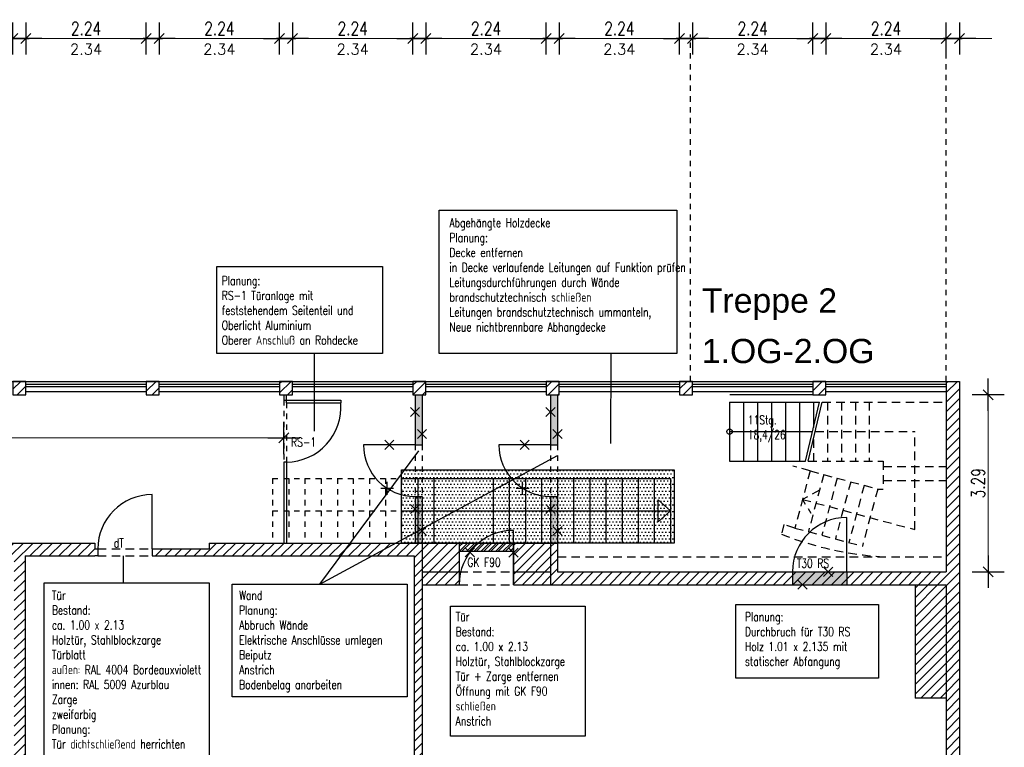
# Model space of a CAD drawing. Extents: x 30 to 188, y -145 to 605.
# Tile 22 of 23: x 170 to 188, y 68 to 82. Entities that reach past the tile are written whole.
import ezdxf

# ---------------------------------------------------------------- set-up
doc = ezdxf.new("R2010")
doc.units = 0
doc.header["$LTSCALE"] = 0.0125
doc.header["$PDMODE"] = 35
doc.header["$PDSIZE"] = 0.1
doc.linetypes.add('VERDECKT', pattern=[9.525, 6.35, -3.175])
for name, color, linetype in [('_dt', 10, 'Continuous'), ('A_Bemassung', 1, 'Continuous'), ('Abbruch', 50, 'Continuous'), ('Ansicht', 1, 'Continuous'), ('Bemaszung', 7, 'Continuous'), ('Fenster', 7, 'Continuous'), ('Grundriß', 2, 'Continuous'), ('Masznahmen', 7, 'Continuous'), ('Neubau', 10, 'Continuous'), ('Schraffur', 8, 'Continuous'), ('Text', 7, 'Continuous'), ('Treppe', 6, 'Continuous'), ('Türen', 1, 'Continuous'), ('Unterzüge', 9, 'VERDECKT')]:
    doc.layers.add(name, color=color, linetype=linetype)
doc.styles.add('ROMAN', font='ARIAL.TTF')
doc.styles.add('Romans', font='Romans.shx')
doc.styles.add('romans-07', font='Romans.shx', dxfattribs={"width": 0.75})
doc.dimstyles.new('AEC Bemassung 1-100', dxfattribs={"dimtxt": 0.25, "dimasz": 0.3, "dimexe": 0.125, "dimexo": 0, "dimgap": 0.06, "dimtad": 1, "dimdec": 3, "dimrnd": 0.005, "dimzin": 12, "dimdsep": 46, "dimtxsty": 'romans-07', "dimblk": 'BPTICK', "dimcen": 0.125, "dimdle": 0.0625, "dimse1": 1, "dimse2": 1, "dimclrd": 1, "dimclre": 6, "dimclrt": 7, "dimazin": 0, "dimtfac": 1, "dimtdec": 3, "dimtix": 1, "dimtmove": 2, "dimatfit": 2, "dimldrblk": 'BPTICK', "dimfxl": 0, "dimtolj": 1, "dimtzin": 0, "dimlwd": 18, "dimlwe": 18, "dimarcsym": 0})

# ---------------------------------------------------------------- blocks, each defined once
blk = doc.blocks.new('BPTICK')
at = {"color": 0, "linetype": 'ByBlock'}
for p, q in [((0, -1), (0, 1)), ((-1, 0), (1, 0))]:
    blk.add_line(p, q, dxfattribs=at)
at = {"color": 2, "linetype": 'ByBlock'}
blk.add_line((-0.312, -0.312), (0.312, 0.312), dxfattribs=at)
blk = doc.blocks.new('*D44')
at = {"layer": 'Bemaszung', "color": 1, "lineweight": 18}
blk.add_line((167.682, 81.492), (169.322, 81.492), dxfattribs=at)
at = {"layer": 'Defpoints', "color": 0}
for p in [(169.622, 81.492), (167.382, 80.992), (169.622, 80.992)]:
    blk.add_point(p, dxfattribs=at)
at = {"layer": 'Bemaszung', "color": 1, "lineweight": 18, "xscale": 0.3, "yscale": 0.3, "zscale": 0.3, "rotation": 180}
blk.add_blockref('BPTICK', (167.382, 81.492), dxfattribs=at)
at = {"layer": 'Bemaszung', "color": 1, "lineweight": 18, "xscale": 0.3, "yscale": 0.3, "zscale": 0.3}
blk.add_blockref('BPTICK', (169.622, 81.492), dxfattribs=at)
at = {"layer": 'Bemaszung', "color": 7, "insert": (168.502, 81.677), "char_height": 0.25, "attachment_point": 5, "style": 'romans-07'}
blk.add_mtext('\\A1;2.24', dxfattribs=at)
blk = doc.blocks.new('*D28')
at = {"layer": 'Bemaszung', "color": 1, "lineweight": 18}
blk.add_line((182.562, 81.492), (184.202, 81.492), dxfattribs=at)
at = {"layer": 'Defpoints', "color": 0}
for p in [(184.502, 81.492), (182.262, 80.992), (184.502, 80.992)]:
    blk.add_point(p, dxfattribs=at)
at = {"layer": 'Bemaszung', "color": 1, "lineweight": 18, "xscale": 0.3, "yscale": 0.3, "zscale": 0.3, "rotation": 180}
blk.add_blockref('BPTICK', (182.262, 81.492), dxfattribs=at)
at = {"layer": 'Bemaszung', "color": 1, "lineweight": 18, "xscale": 0.3, "yscale": 0.3, "zscale": 0.3}
blk.add_blockref('BPTICK', (184.502, 81.492), dxfattribs=at)
at = {"layer": 'Bemaszung', "color": 7, "insert": (183.382, 81.677), "char_height": 0.25, "attachment_point": 5, "style": 'romans-07'}
blk.add_mtext('\\A1;2.24', dxfattribs=at)
blk = doc.blocks.new('*D29')
at = {"layer": 'Bemaszung', "color": 1, "lineweight": 18}
for p, q in [((181.722, 81.492), (181.422, 81.492)), ((182.022, 81.492), (182.262, 81.492)), ((182.562, 81.492), (182.862, 81.492))]:
    blk.add_line(p, q, dxfattribs=at)
at = {"layer": 'Defpoints', "color": 0}
for p in [(182.262, 81.492), (182.022, 80.992), (182.262, 80.992)]:
    blk.add_point(p, dxfattribs=at)
at = {"layer": 'Bemaszung', "color": 1, "lineweight": 18, "xscale": 0.3, "yscale": 0.3, "zscale": 0.3}
blk.add_blockref('BPTICK', (182.022, 81.492), dxfattribs=at)
at = {"layer": 'Bemaszung', "color": 1, "lineweight": 18, "xscale": 0.3, "yscale": 0.3, "zscale": 0.3, "rotation": 180}
blk.add_blockref('BPTICK', (182.262, 81.492), dxfattribs=at)
blk = doc.blocks.new('*D30')
at = {"layer": 'Bemaszung', "color": 1, "lineweight": 18}
blk.add_line((180.082, 81.492), (181.722, 81.492), dxfattribs=at)
at = {"layer": 'Defpoints', "color": 0}
for p in [(182.022, 81.492), (179.782, 80.992), (182.022, 80.992)]:
    blk.add_point(p, dxfattribs=at)
at = {"layer": 'Bemaszung', "color": 1, "lineweight": 18, "xscale": 0.3, "yscale": 0.3, "zscale": 0.3, "rotation": 180}
blk.add_blockref('BPTICK', (179.782, 81.492), dxfattribs=at)
at = {"layer": 'Bemaszung', "color": 1, "lineweight": 18, "xscale": 0.3, "yscale": 0.3, "zscale": 0.3}
blk.add_blockref('BPTICK', (182.022, 81.492), dxfattribs=at)
at = {"layer": 'Bemaszung', "color": 7, "insert": (180.902, 81.677), "char_height": 0.25, "attachment_point": 5, "style": 'romans-07'}
blk.add_mtext('\\A1;2.24', dxfattribs=at)
blk = doc.blocks.new('*D31')
at = {"layer": 'Bemaszung', "color": 1, "lineweight": 18}
blk.add_line((175.122, 81.492), (176.762, 81.492), dxfattribs=at)
at = {"layer": 'Defpoints', "color": 0}
for p in [(177.062, 81.492), (174.822, 80.992), (177.062, 80.992)]:
    blk.add_point(p, dxfattribs=at)
at = {"layer": 'Bemaszung', "color": 1, "lineweight": 18, "xscale": 0.3, "yscale": 0.3, "zscale": 0.3, "rotation": 180}
blk.add_blockref('BPTICK', (174.822, 81.492), dxfattribs=at)
at = {"layer": 'Bemaszung', "color": 1, "lineweight": 18, "xscale": 0.3, "yscale": 0.3, "zscale": 0.3}
blk.add_blockref('BPTICK', (177.062, 81.492), dxfattribs=at)
at = {"layer": 'Bemaszung', "color": 7, "insert": (175.942, 81.677), "char_height": 0.25, "attachment_point": 5, "style": 'romans-07'}
blk.add_mtext('\\A1;2.24', dxfattribs=at)
blk = doc.blocks.new('*D32')
at = {"layer": 'Bemaszung', "color": 1, "lineweight": 18}
blk.add_line((172.642, 81.492), (174.282, 81.492), dxfattribs=at)
at = {"layer": 'Defpoints', "color": 0}
for p in [(174.582, 81.492), (172.342, 80.992), (174.582, 80.992)]:
    blk.add_point(p, dxfattribs=at)
at = {"layer": 'Bemaszung', "color": 1, "lineweight": 18, "xscale": 0.3, "yscale": 0.3, "zscale": 0.3, "rotation": 180}
blk.add_blockref('BPTICK', (172.342, 81.492), dxfattribs=at)
at = {"layer": 'Bemaszung', "color": 1, "lineweight": 18, "xscale": 0.3, "yscale": 0.3, "zscale": 0.3}
blk.add_blockref('BPTICK', (174.582, 81.492), dxfattribs=at)
at = {"layer": 'Bemaszung', "color": 7, "insert": (173.462, 81.677), "char_height": 0.25, "attachment_point": 5, "style": 'romans-07'}
blk.add_mtext('\\A1;2.24', dxfattribs=at)
blk = doc.blocks.new('*D33')
at = {"layer": 'Bemaszung', "color": 1, "lineweight": 18}
for p, q in [((171.802, 81.492), (171.502, 81.492)), ((172.102, 81.492), (172.342, 81.492)), ((172.642, 81.492), (172.942, 81.492))]:
    blk.add_line(p, q, dxfattribs=at)
at = {"layer": 'Defpoints', "color": 0}
for p in [(172.342, 81.492), (172.102, 80.992), (172.342, 80.992)]:
    blk.add_point(p, dxfattribs=at)
at = {"layer": 'Bemaszung', "color": 1, "lineweight": 18, "xscale": 0.3, "yscale": 0.3, "zscale": 0.3}
blk.add_blockref('BPTICK', (172.102, 81.492), dxfattribs=at)
at = {"layer": 'Bemaszung', "color": 1, "lineweight": 18, "xscale": 0.3, "yscale": 0.3, "zscale": 0.3, "rotation": 180}
blk.add_blockref('BPTICK', (172.342, 81.492), dxfattribs=at)
blk = doc.blocks.new('*D34')
at = {"layer": 'Bemaszung', "color": 1, "lineweight": 18}
blk.add_line((170.162, 81.492), (171.802, 81.492), dxfattribs=at)
at = {"layer": 'Defpoints', "color": 0}
for p in [(172.102, 81.492), (169.862, 80.992), (172.102, 80.992)]:
    blk.add_point(p, dxfattribs=at)
at = {"layer": 'Bemaszung', "color": 1, "lineweight": 18, "xscale": 0.3, "yscale": 0.3, "zscale": 0.3, "rotation": 180}
blk.add_blockref('BPTICK', (169.862, 81.492), dxfattribs=at)
at = {"layer": 'Bemaszung', "color": 1, "lineweight": 18, "xscale": 0.3, "yscale": 0.3, "zscale": 0.3}
blk.add_blockref('BPTICK', (172.102, 81.492), dxfattribs=at)
at = {"layer": 'Bemaszung', "color": 7, "insert": (170.982, 81.677), "char_height": 0.25, "attachment_point": 5, "style": 'romans-07'}
blk.add_mtext('\\A1;2.24', dxfattribs=at)
blk = doc.blocks.new('*D35')
at = {"layer": 'Bemaszung', "color": 1, "lineweight": 18}
for p, q in [((169.322, 81.492), (169.022, 81.492)), ((169.622, 81.492), (169.862, 81.492)), ((170.162, 81.492), (170.462, 81.492))]:
    blk.add_line(p, q, dxfattribs=at)
at = {"layer": 'Defpoints', "color": 0}
for p in [(169.862, 81.492), (169.622, 80.992), (169.862, 80.992)]:
    blk.add_point(p, dxfattribs=at)
at = {"layer": 'Bemaszung', "color": 1, "lineweight": 18, "xscale": 0.3, "yscale": 0.3, "zscale": 0.3}
blk.add_blockref('BPTICK', (169.622, 81.492), dxfattribs=at)
at = {"layer": 'Bemaszung', "color": 1, "lineweight": 18, "xscale": 0.3, "yscale": 0.3, "zscale": 0.3, "rotation": 180}
blk.add_blockref('BPTICK', (169.862, 81.492), dxfattribs=at)
blk = doc.blocks.new('*D36')
at = {"layer": 'Bemaszung', "color": 1, "lineweight": 18}
for p, q in [((174.282, 81.492), (173.982, 81.492)), ((174.582, 81.492), (174.822, 81.492)), ((175.122, 81.492), (175.422, 81.492))]:
    blk.add_line(p, q, dxfattribs=at)
at = {"layer": 'Defpoints', "color": 0}
for p in [(174.822, 81.492), (174.582, 80.992), (174.822, 80.992)]:
    blk.add_point(p, dxfattribs=at)
at = {"layer": 'Bemaszung', "color": 1, "lineweight": 18, "xscale": 0.3, "yscale": 0.3, "zscale": 0.3}
blk.add_blockref('BPTICK', (174.582, 81.492), dxfattribs=at)
at = {"layer": 'Bemaszung', "color": 1, "lineweight": 18, "xscale": 0.3, "yscale": 0.3, "zscale": 0.3, "rotation": 180}
blk.add_blockref('BPTICK', (174.822, 81.492), dxfattribs=at)
blk = doc.blocks.new('*D37')
at = {"layer": 'Bemaszung', "color": 1, "lineweight": 18}
blk.add_line((187.763, 74.568), (187.763, 71.878), dxfattribs=at)
at = {"layer": 'Defpoints', "color": 0}
for p in [(187.263, 74.868), (187.263, 71.578), (187.763, 71.578)]:
    blk.add_point(p, dxfattribs=at)
at = {"layer": 'Bemaszung', "color": 1, "lineweight": 18, "xscale": 0.3, "yscale": 0.3, "zscale": 0.3}
for p, rotation in [((187.763, 74.868), 90), ((187.763, 71.578), 270)]:
    blk.add_blockref('BPTICK', p, dxfattribs=dict(at, rotation=rotation))
at = {"layer": 'Bemaszung', "color": 7, "insert": (187.578, 73.223), "char_height": 0.25, "attachment_point": 5, "rotation": 90, "style": 'romans-07'}
blk.add_mtext('\\A1;3.29', dxfattribs=at)
blk = doc.blocks.new('*D38')
at = {"layer": 'Bemaszung', "color": 1, "lineweight": 18}
blk.add_line((177.602, 81.492), (179.242, 81.492), dxfattribs=at)
at = {"layer": 'Defpoints', "color": 0}
for p in [(179.542, 81.492), (177.302, 80.992), (179.542, 80.992)]:
    blk.add_point(p, dxfattribs=at)
at = {"layer": 'Bemaszung', "color": 1, "lineweight": 18, "xscale": 0.3, "yscale": 0.3, "zscale": 0.3, "rotation": 180}
blk.add_blockref('BPTICK', (177.302, 81.492), dxfattribs=at)
at = {"layer": 'Bemaszung', "color": 1, "lineweight": 18, "xscale": 0.3, "yscale": 0.3, "zscale": 0.3}
blk.add_blockref('BPTICK', (179.542, 81.492), dxfattribs=at)
at = {"layer": 'Bemaszung', "color": 7, "insert": (178.422, 81.677), "char_height": 0.25, "attachment_point": 5, "style": 'romans-07'}
blk.add_mtext('\\A1;2.24', dxfattribs=at)
blk = doc.blocks.new('*D39')
at = {"layer": 'Bemaszung', "color": 1, "lineweight": 18}
for p, q in [((176.762, 81.492), (176.462, 81.492)), ((177.062, 81.492), (177.302, 81.492)), ((177.602, 81.492), (177.902, 81.492))]:
    blk.add_line(p, q, dxfattribs=at)
at = {"layer": 'Defpoints', "color": 0}
for p in [(177.302, 81.492), (177.062, 80.992), (177.302, 80.992)]:
    blk.add_point(p, dxfattribs=at)
at = {"layer": 'Bemaszung', "color": 1, "lineweight": 18, "xscale": 0.3, "yscale": 0.3, "zscale": 0.3}
blk.add_blockref('BPTICK', (177.062, 81.492), dxfattribs=at)
at = {"layer": 'Bemaszung', "color": 1, "lineweight": 18, "xscale": 0.3, "yscale": 0.3, "zscale": 0.3, "rotation": 180}
blk.add_blockref('BPTICK', (177.302, 81.492), dxfattribs=at)
blk = doc.blocks.new('*D40')
at = {"layer": 'Bemaszung', "color": 1, "lineweight": 18}
for p, q in [((179.242, 81.492), (178.942, 81.492)), ((179.542, 81.492), (179.782, 81.492)), ((180.082, 81.492), (180.382, 81.492))]:
    blk.add_line(p, q, dxfattribs=at)
at = {"layer": 'Defpoints', "color": 0}
for p in [(179.782, 81.492), (179.542, 80.992), (179.782, 80.992)]:
    blk.add_point(p, dxfattribs=at)
at = {"layer": 'Bemaszung', "color": 1, "lineweight": 18, "xscale": 0.3, "yscale": 0.3, "zscale": 0.3}
blk.add_blockref('BPTICK', (179.542, 81.492), dxfattribs=at)
at = {"layer": 'Bemaszung', "color": 1, "lineweight": 18, "xscale": 0.3, "yscale": 0.3, "zscale": 0.3, "rotation": 180}
blk.add_blockref('BPTICK', (179.782, 81.492), dxfattribs=at)
blk = doc.blocks.new('*D41')
at = {"layer": 'Bemaszung', "color": 1, "lineweight": 18}
blk.add_line((185.042, 81.492), (186.682, 81.492), dxfattribs=at)
at = {"layer": 'Defpoints', "color": 0}
for p in [(186.982, 81.492), (184.742, 80.992), (186.982, 80.992)]:
    blk.add_point(p, dxfattribs=at)
at = {"layer": 'Bemaszung', "color": 1, "lineweight": 18, "xscale": 0.3, "yscale": 0.3, "zscale": 0.3, "rotation": 180}
blk.add_blockref('BPTICK', (184.742, 81.492), dxfattribs=at)
at = {"layer": 'Bemaszung', "color": 1, "lineweight": 18, "xscale": 0.3, "yscale": 0.3, "zscale": 0.3}
blk.add_blockref('BPTICK', (186.982, 81.492), dxfattribs=at)
at = {"layer": 'Bemaszung', "color": 7, "insert": (185.862, 81.677), "char_height": 0.25, "attachment_point": 5, "style": 'romans-07'}
blk.add_mtext('\\A1;2.24', dxfattribs=at)
blk = doc.blocks.new('*D42')
at = {"layer": 'Bemaszung', "color": 1, "lineweight": 18}
for p, q in [((184.202, 81.492), (183.902, 81.492)), ((184.502, 81.492), (184.742, 81.492)), ((185.042, 81.492), (185.342, 81.492))]:
    blk.add_line(p, q, dxfattribs=at)
at = {"layer": 'Defpoints', "color": 0}
for p in [(184.742, 81.492), (184.502, 80.992), (184.742, 80.992)]:
    blk.add_point(p, dxfattribs=at)
at = {"layer": 'Bemaszung', "color": 1, "lineweight": 18, "xscale": 0.3, "yscale": 0.3, "zscale": 0.3}
blk.add_blockref('BPTICK', (184.502, 81.492), dxfattribs=at)
at = {"layer": 'Bemaszung', "color": 1, "lineweight": 18, "xscale": 0.3, "yscale": 0.3, "zscale": 0.3, "rotation": 180}
blk.add_blockref('BPTICK', (184.742, 81.492), dxfattribs=at)
blk = doc.blocks.new('*D43')
at = {"layer": 'A_Bemassung', "color": 1, "lineweight": 18}
for p, q in [((186.682, 81.492), (186.382, 81.492)), ((186.982, 81.492), (187.232, 81.492)), ((187.532, 81.492), (187.832, 81.492))]:
    blk.add_line(p, q, dxfattribs=at)
at = {"layer": 'Defpoints', "color": 0}
for p in [(187.232, 81.492), (186.982, 80.992), (187.232, 80.992)]:
    blk.add_point(p, dxfattribs=at)
at = {"layer": 'A_Bemassung', "color": 1, "lineweight": 18, "xscale": 0.3, "yscale": 0.3, "zscale": 0.3}
blk.add_blockref('BPTICK', (186.982, 81.492), dxfattribs=at)
at = {"layer": 'A_Bemassung', "color": 1, "lineweight": 18, "xscale": 0.3, "yscale": 0.3, "zscale": 0.3, "rotation": 180}
blk.add_blockref('BPTICK', (187.232, 81.492), dxfattribs=at)
blk = doc.blocks.new('Akreuz')
at = {"layer": 'Abbruch', "color": 7}
for p, q in [((-0.12, 0), (0.12, 0)), ((0, 0.12), (0, -0.12))]:
    blk.add_line(p, q, dxfattribs=at)
blk = doc.blocks.new('*D110')
at = {"layer": 'A_Bemassung', "color": 1, "lineweight": 18}
blk.add_line((152.692, 74.066), (174.361, 74.066), dxfattribs=at)
at = {"layer": 'Defpoints', "color": 0}
for p in [(152.392, 74.066), (174.661, 74.066), (174.661, 74.066)]:
    blk.add_point(p, dxfattribs=at)
at = {"layer": 'A_Bemassung', "color": 1, "lineweight": 18, "xscale": 0.3, "yscale": 0.3, "zscale": 0.3, "rotation": 180}
blk.add_blockref('BPTICK', (152.392, 74.066), dxfattribs=at)
at = {"layer": 'A_Bemassung', "color": 1, "lineweight": 18, "xscale": 0.3, "yscale": 0.3, "zscale": 0.3}
blk.add_blockref('BPTICK', (174.661, 74.066), dxfattribs=at)
at = {"layer": 'A_Bemassung', "color": 7, "insert": (163.527, 74.251), "char_height": 0.25, "attachment_point": 5, "style": 'romans-07'}
blk.add_mtext('\\A1;22.27', dxfattribs=at)

msp = doc.modelspace()

# ---------------------------------------------------------------- hatches: boundary and pattern name
at = {"layer": 'Abbruch'}
h = msp.add_hatch(color=256, dxfattribs=at)
h.paths.add_polyline_path([(177.2324, 74.8675), (177.1024, 74.8675), (177.1024, 73.9375), (177.2324, 73.9375)])
h.paths.add_polyline_path([(177.1024, 72.1125), (177.2324, 72.1125), (177.2324, 72.9775), (177.1024, 72.9775)])
h.paths.add_polyline_path([(179.6224, 72.1125), (179.7524, 72.1125), (179.7524, 72.9775), (179.6224, 72.9775)])
h.paths.add_polyline_path([(179.6224, 73.9375), (179.7524, 73.9375), (179.7524, 74.8675), (179.6224, 74.8675)])
h = msp.add_hatch(dxfattribs=at)
h.set_pattern_fill('DOTS', color=256, scale=0.04, angle=180, style=0)
h.set_pattern_definition([(180, (0, -3.43872), (-0.03175, -0.0635), [0, -0.0635])])
h.paths.add_polyline_path([(181.921, 72.1125), (181.921, 73.4749), (176.8505, 73.4749), (176.8505, 72.1125)])
msp.add_hatch(color=256, dxfattribs=at).paths.add_polyline_path([(185.1329, 71.5775), (184.1229, 71.5775), (184.1229, 71.3375), (185.1329, 71.3375)])
at = {"layer": 'Neubau'}
h = msp.add_hatch(dxfattribs=at)
h.set_pattern_fill('ANSI32', color=256, scale=0.01, angle=180, style=0)
h.paths.add_polyline_path([(178.9324, 72.1125), (178.2847, 72.1125, 0.0519047), (178.139, 71.9625), (178.9324, 71.9625)])
h.paths.add_polyline_path([(178.2847, 72.1125), (177.9224, 72.1125), (177.9224, 71.9625), (178.139, 71.9625, -0.0519047)])
at = {"layer": 'Schraffur'}
h = msp.add_hatch(dxfattribs=at)
h.set_pattern_fill('ANSI31', color=256, scale=0.04, angle=180, style=0)
h.paths.add_polyline_path([(174.8224, 75.1175), (174.5824, 75.1175), (174.5824, 74.8675), (174.8224, 74.8675)])
h.paths.add_polyline_path([(172.3424, 75.1175), (172.1024, 75.1175), (172.1024, 74.8675), (172.3424, 74.8675)])
h.paths.add_polyline_path([(169.8624, 75.1175), (169.6224, 75.1175), (169.6224, 74.8675), (169.8624, 74.8675)])
h.paths.add_polyline_path([(167.3824, 75.1175), (167.1424, 75.1175), (167.1424, 74.8675), (167.3824, 74.8675)])
h.paths.add_polyline_path([(164.9024, 75.1175), (164.6624, 75.1175), (164.6624, 74.8675), (164.9024, 74.8675)])
h.paths.add_polyline_path([(162.4224, 75.1175), (162.1824, 75.1175), (162.1824, 74.8675), (162.4224, 74.8675)])
h = msp.add_hatch(dxfattribs=at)
h.set_pattern_fill('ANSI31', color=256, scale=0.04, angle=180, style=0)
h.paths.add_polyline_path([(179.7824, 75.1175), (179.5424, 75.1175), (179.5424, 74.8675), (179.7824, 74.8675)])
h.paths.add_polyline_path([(177.3024, 75.1175), (177.0624, 75.1175), (177.0624, 74.8675), (177.3024, 74.8675)])
h.paths.add_polyline_path([(182.2624, 75.1175), (182.0224, 75.1175), (182.0224, 74.8675), (182.2624, 74.8675)])
h.paths.add_polyline_path([(184.7424, 75.1175), (184.5024, 75.1175), (184.5024, 74.8675), (184.7424, 74.8675)])
h = msp.add_hatch(dxfattribs=at)
h.set_pattern_fill('ANSI31', color=256, scale=0.04, angle=180, style=0)
h.paths.add_polyline_path([(187.2324, 75.1175), (186.9824, 75.1175), (186.9824, 71.5775), (179.7524, 71.5775), (179.7524, 72.1125), (179.6224, 72.1125), (179.6224, 71.3375), (186.9824, 71.3375), (186.9824, 65.2725), (187.2324, 65.2725)])
h = msp.add_hatch(dxfattribs=at)
h.set_pattern_fill('ANSI31', color=256, scale=0.04, angle=180, style=0)
h.paths.add_polyline_path([(166.367, 72.1125), (166.367, 71.8725), (169.6474, 71.8725), (169.6474, 65.5225), (169.8474, 65.5225), (169.8474, 71.8725), (171.1474, 71.8725), (171.1999, 71.8725), (171.1999, 72.0025), (171.1474, 72.0025), (171.1474, 72.1125)])
h.paths.add_polyline_path([(166.367, 71.8725), (166.367, 72.1125), (165.8424, 72.1125), (165.8424, 72.0025), (164.7799, 72.0025), (164.7799, 71.8725)])
h = msp.add_hatch(dxfattribs=at)
h.set_pattern_fill('ANSI31', color=256, scale=0.04, angle=180, style=0)
h.paths.add_polyline_path([(177.2324, 72.1125), (173.2724, 72.1125), (173.2724, 72.0025), (172.2099, 72.0025), (172.2099, 71.8725), (177.0824, 71.8725), (177.0824, 65.5225), (177.2324, 65.5225)])
h = msp.add_hatch(dxfattribs=at)
h.set_pattern_fill('ANSI31', color=256, scale=0.04, angle=180, style=0)
h.paths.add_polyline_path([(177.9224, 71.5775), (177.2324, 71.5775), (177.2324, 71.3375), (177.9224, 71.3375)])
h.paths.add_polyline_path([(177.9224, 72.1125), (177.2324, 72.1125), (177.2324, 71.5775), (177.9224, 71.5775)])
h = msp.add_hatch(dxfattribs=at)
h.set_pattern_fill('ANSI31', color=256, scale=0.04, angle=180, style=0)
h.paths.add_polyline_path([(179.6224, 72.1125), (178.9324, 72.1125), (178.9324, 71.5775), (179.6224, 71.5775)])
h.paths.add_polyline_path([(179.6224, 71.5775), (178.9324, 71.5775), (178.9324, 71.3375), (179.6224, 71.3375)])
h = msp.add_hatch(dxfattribs=at)
h.set_pattern_fill('ANSI31', color=256, scale=0.04, angle=180, style=0)
h.paths.add_polyline_path([(186.9824, 71.3375), (186.4024, 71.3375), (186.4024, 69.2275), (186.9824, 69.2275)])

# ---------------------------------------------------------------- linework, layer by layer
at = {"layer": 'Abbruch', "color": 7}
for p, q in [((177.1024, 74.8675), (177.1024, 73.9375)), ((177.2324, 74.8675), (177.2324, 73.9375)), ((179.6224, 74.8675), (179.6224, 73.9375)), ((179.7524, 74.8675), (179.7524, 73.9375)), ((177.1024, 73.9375), (177.2324, 73.9375)), ((179.6224, 73.9375), (179.7524, 73.9375)), ((177.1024, 72.9775), (177.1024, 72.1125)), ((177.1024, 72.9775), (177.2324, 72.9775)), ((177.2324, 72.9775), (177.2324, 72.1125)), ((179.6224, 72.9775), (179.6224, 72.1125)), ((179.6224, 72.9775), (179.7524, 72.9775)), ((179.7524, 72.9775), (179.7524, 72.1125)), ((184.1229, 71.5775), (184.1229, 71.3375)), ((185.1329, 71.5775), (185.1329, 71.3375))]:
    msp.add_line(p, q, dxfattribs=at)
at = {"layer": 'Abbruch'}
for p, q in [((177.1024, 73.9375), (176.1424, 73.9375)), ((179.6224, 73.9375), (178.6624, 73.9375))]:
    msp.add_line(p, q, dxfattribs=at)
at = {"layer": 'Abbruch', "linetype": 'VERDECKT'}
for p, q in [((177.1024, 73.9375), (177.1024, 72.9775)), ((177.2324, 73.9375), (177.2324, 72.9775)), ((179.6224, 73.9375), (179.6224, 72.9775)), ((179.7524, 73.9375), (179.7524, 72.9775))]:
    msp.add_line(p, q, dxfattribs=at)
at = {"layer": 'Abbruch'}
msp.add_lwpolyline([(176.8505, 73.4749), (181.921, 73.4749), (181.921, 72.1125), (176.8505, 72.1125)], close=True, dxfattribs=at)
for centre in [(177.1024, 73.9375), (179.6224, 73.9375)]:
    msp.add_arc(centre, 0.96, 180, 270, dxfattribs=at)
at = {"layer": 'Ansicht'}
for p, q in [((152.5024, 75.1175), (186.9824, 75.1175)), ((169.8624, 74.9275), (172.1024, 74.9275)), ((172.3424, 74.9275), (174.5824, 74.9275)), ((174.8224, 74.9275), (177.0624, 74.9275)), ((177.3024, 74.9275), (179.5424, 74.9275)), ((179.7824, 74.9275), (182.0224, 74.9275)), ((182.2624, 74.9275), (184.5024, 74.9275)), ((184.7424, 74.9275), (186.9824, 74.9275))]:
    msp.add_line(p, q, dxfattribs=at)
at = {"layer": 'Fenster'}
for p, q in [((169.8624, 75.0675), (172.1024, 75.0675)), ((172.1024, 75.0175), (169.8624, 75.0175)), ((172.3424, 75.0675), (174.5824, 75.0675)), ((174.5824, 75.0175), (172.3424, 75.0175)), ((174.8224, 75.0675), (177.0624, 75.0675)), ((177.0624, 75.0175), (174.8224, 75.0175)), ((177.3024, 75.0675), (179.5424, 75.0675)), ((179.5424, 75.0175), (177.3024, 75.0175)), ((179.7824, 75.0675), (182.0224, 75.0675)), ((182.0224, 75.0175), (179.7824, 75.0175)), ((182.2624, 75.0675), (184.5024, 75.0675)), ((184.5024, 75.0175), (182.2624, 75.0175)), ((184.7424, 75.0675), (186.9824, 75.0675)), ((186.9824, 75.0175), (184.7424, 75.0175))]:
    msp.add_line(p, q, dxfattribs=at)
at = {"layer": 'Grundriß'}
for p, q in [((186.9824, 75.1175), (186.9824, 71.5775)), ((186.9824, 75.1175), (187.2324, 75.1175)), ((187.2324, 75.1175), (187.2324, 65.2725)), ((165.8424, 72.1125), (171.1474, 72.1125)), ((171.1474, 72.1125), (171.1474, 72.0025)), ((171.1474, 72.0025), (171.1999, 72.0025)), ((171.1999, 72.0025), (171.1999, 71.8725)), ((172.2099, 72.0025), (172.2099, 71.8725)), ((172.2099, 72.0025), (173.2724, 72.0025)), ((173.2724, 72.1125), (177.2324, 72.1125)), ((173.2724, 72.1125), (173.2724, 72.0025)), ((177.2324, 72.1125), (177.2324, 65.5225)), ((177.2324, 72.1125), (177.9224, 72.1125)), ((177.9224, 72.1125), (177.9224, 71.3375)), ((178.9324, 72.1125), (179.7524, 72.1125)), ((178.9324, 72.1125), (178.9324, 71.3375)), ((179.6224, 72.1125), (179.6224, 71.3375)), ((179.7524, 72.1125), (179.7524, 71.5775)), ((169.8474, 71.8725), (169.8474, 65.5225)), ((169.8474, 71.8725), (171.1474, 71.8725)), ((171.1999, 71.8725), (171.1474, 71.8725)), ((172.2099, 71.8725), (177.0824, 71.8725)), ((177.0824, 71.8725), (177.0824, 65.5225)), ((177.2324, 71.5775), (177.9224, 71.5775)), ((178.9324, 71.5775), (179.6224, 71.5775)), ((179.7524, 71.5775), (186.9824, 71.5775)), ((177.2324, 71.3375), (177.9224, 71.3375)), ((178.9324, 71.3375), (186.9824, 71.3375)), ((186.4024, 71.3375), (186.4024, 69.2275)), ((186.9824, 71.3375), (186.9824, 65.2725)), ((186.9824, 69.2275), (186.4024, 69.2275))]:
    msp.add_line(p, q, dxfattribs=at)
for points in [[(169.6224, 75.1175), (169.6224, 74.8675), (169.8624, 74.8675), (169.8624, 75.1175)], [(172.1024, 75.1175), (172.1024, 74.8675), (172.3424, 74.8675), (172.3424, 75.1175)], [(174.5824, 75.1175), (174.5824, 74.8675), (174.8224, 74.8675), (174.8224, 75.1175)], [(177.0624, 75.1175), (177.0624, 74.8675), (177.3024, 74.8675), (177.3024, 75.1175)], [(179.5424, 75.1175), (179.5424, 74.8675), (179.7824, 74.8675), (179.7824, 75.1175)], [(182.0224, 75.1175), (182.0224, 74.8675), (182.2624, 74.8675), (182.2624, 75.1175)], [(184.5024, 75.1175), (184.5024, 74.8675), (184.7424, 74.8675), (184.7424, 75.1175)]]:
    msp.add_lwpolyline(points, close=True, dxfattribs=at)
at = {"layer": 'Masznahmen'}
for p, q in [((175.2255, 75.6369), (175.2255, 74.1902)), ((180.746, 75.6369), (180.7405, 73.9635)), ((175.3287, 71.3481), (177.1738, 73.8269)), ((175.3287, 71.3481), (179.7524, 73.7406)), ((171.6747, 71.8725), (171.6747, 71.3701))]:
    msp.add_line(p, q, dxfattribs=at)
for points in [[(177.55, 78.2994), (181.969, 78.2994), (181.969, 75.6369), (177.55, 75.6369)], [(173.4171, 77.2547), (176.4969, 77.2547), (176.4969, 75.6369), (173.4171, 75.6369)], [(170.205, 71.3701), (173.2742, 71.3701), (173.2742, 67.8844), (170.205, 67.8844)], [(173.7027, 71.3481), (176.9547, 71.3481), (176.9547, 69.2554), (173.7027, 69.2554)], [(177.7624, 70.939), (180.2671, 70.939), (180.2671, 68.5231), (177.7624, 68.5231)], [(183.0719, 70.9719), (185.7237, 70.9719), (185.7237, 69.5985), (183.0719, 69.5985)]]:
    msp.add_lwpolyline(points, close=True, dxfattribs=at)
at = {"layer": 'Neubau'}
for p, q in [((174.6614, 74.8675), (174.6614, 74.7675)), ((174.6614, 74.7675), (174.7114, 74.7675)), ((174.7114, 74.7675), (174.7114, 74.8675)), ((174.7114, 74.7675), (175.7214, 74.7675)), ((174.7114, 74.7175), (174.7114, 74.7675)), ((175.7214, 74.7675), (175.7214, 74.7175)), ((174.7114, 74.7175), (175.7214, 74.7175)), ((179.6224, 73.9375), (178.6624, 73.9375)), ((174.6614, 73.6175), (174.6614, 72.1125)), ((174.7114, 73.6175), (174.6614, 73.6175)), ((174.7114, 73.6175), (174.7114, 72.1125)), ((176.8524, 73.3125), (181.8524, 73.3125)), ((177.1524, 73.3125), (177.1524, 72.1125)), ((177.4524, 73.3125), (177.4524, 72.1125)), ((178.5524, 73.3125), (178.5524, 72.1125)), ((178.8524, 73.3125), (178.8524, 72.1125)), ((179.1572, 73.3125), (179.1572, 72.1125)), ((179.4524, 73.3125), (179.4524, 72.1125)), ((179.7524, 73.3125), (179.7524, 72.1125)), ((180.0524, 73.3125), (180.0524, 72.1125)), ((180.3524, 73.3125), (180.3524, 72.1125)), ((180.6524, 73.3125), (180.6524, 72.1125)), ((180.9524, 73.3125), (180.9524, 72.1125)), ((181.2524, 73.3125), (181.2524, 72.1125)), ((181.5524, 73.3125), (181.5524, 72.1125)), ((181.8524, 73.3125), (181.8524, 72.1125)), ((181.6272, 72.9163), (181.8524, 72.7125)), ((181.6272, 72.5087), (181.6272, 72.9163)), ((176.8524, 72.7125), (181.8524, 72.7125)), ((181.8524, 72.7125), (181.6272, 72.5087)), ((185.1329, 71.5775), (185.1329, 72.5875)), ((177.9224, 72.1125), (178.9324, 72.1125)), ((181.8524, 72.1125), (179.7524, 72.1125)), ((177.9224, 71.9625), (178.9324, 71.9625))]:
    msp.add_line(p, q, dxfattribs=at)
at = {"layer": 'Neubau', "linetype": 'VERDECKT'}
for p, q in [((174.6614, 74.7675), (174.6614, 73.6175)), ((174.7114, 74.7175), (174.7114, 73.6175)), ((174.4524, 73.3125), (174.4524, 72.1125)), ((174.4524, 73.3125), (176.8524, 73.3125)), ((174.7524, 73.3125), (174.7524, 72.1125)), ((175.0524, 73.3125), (175.0524, 72.1125)), ((175.3524, 73.3125), (175.3524, 72.1125)), ((175.6563, 73.3125), (175.6563, 72.1125)), ((175.9524, 73.3125), (175.9524, 72.1125)), ((176.2524, 73.3125), (176.2524, 72.1125)), ((176.5524, 73.3125), (176.5524, 72.1125)), ((176.8524, 73.3125), (176.8524, 72.1125)), ((174.4524, 72.7125), (176.8524, 72.7125))]:
    msp.add_line(p, q, dxfattribs=at)
at = {"layer": 'Neubau'}
for centre, radius, start, end in [((174.7023, 74.6396), 1.0221, 270.51266, 4.37217), ((179.6224, 73.9375), 0.96, 180, 270), ((185.1329, 71.5775), 1.01, 90, 180)]:
    msp.add_arc(centre, radius, start, end, dxfattribs=at)
at = {"layer": 'Treppe'}
for p, q in [((182.9524, 74.7325), (182.9524, 73.6325)), ((182.9524, 74.7325), (184.6248, 74.7325)), ((184.5024, 74.8675), (182.9545, 74.8675)), ((183.2124, 74.7325), (183.2124, 73.6325)), ((183.4724, 74.7325), (183.4724, 73.6325)), ((183.7324, 74.7325), (183.7324, 73.6325)), ((183.9924, 74.7325), (183.9924, 73.6325)), ((184.2524, 74.7325), (184.2524, 73.6325)), ((184.3648, 73.6325), (184.6248, 74.7325)), ((184.4162, 73.6325), (184.6762, 74.7325)), ((184.5124, 74.7325), (184.5124, 74.257)), ((182.9524, 74.1825), (184.4948, 74.1825)), ((182.9524, 73.6325), (184.3648, 73.6325))]:
    msp.add_line(p, q, dxfattribs=at)
at = {"layer": 'Treppe', "color": 9, "linetype": 'VERDECKT', "ltscale": 2}
for p, q in [((184.6762, 74.7325), (186.9824, 74.7325)), ((184.7724, 74.7325), (184.7724, 73.6325)), ((185.0324, 74.7325), (185.0324, 73.6325)), ((185.2924, 74.7325), (185.2924, 73.6325)), ((185.5524, 74.7325), (185.5524, 73.6325)), ((184.5462, 74.1825), (186.3974, 74.1825)), ((186.3974, 72.3619), (186.3974, 74.1825)), ((184.5124, 74.0396), (184.5124, 73.6325)), ((184.4162, 73.6325), (185.8124, 73.6325)), ((185.8124, 73.6325), (185.8124, 73.1164)), ((184.4527, 73.4535), (184.1274, 73.5408)), ((184.4527, 73.4535), (184.1674, 72.3911)), ((184.4527, 73.4535), (185.7082, 73.1164)), ((185.8124, 73.5325), (186.9824, 73.5325)), ((184.7038, 73.3861), (184.4186, 72.3237)), ((184.9549, 73.3187), (184.6697, 72.2563)), ((185.8124, 73.2725), (186.9824, 73.2725)), ((184.626, 73.0964), (184.3101, 72.9223)), ((185.206, 73.2513), (184.9208, 72.1889)), ((185.4571, 73.1839), (185.1719, 72.1215)), ((185.7082, 73.1164), (185.423, 72.0541)), ((185.7082, 73.1164), (185.8124, 73.1164)), ((184.3101, 72.9223), (186.3974, 72.3619)), ((183.9628, 72.4537), (183.917, 72.2767)), ((184.1674, 72.3911), (183.9628, 72.4537)), ((184.1674, 72.3911), (185.423, 72.0541))]:
    msp.add_line(p, q, dxfattribs=at)
at = {"layer": 'Treppe', "color": 9, "linetype": 'VERDECKT', "ltscale": 0.3}
msp.add_line((184.3101, 72.9223), (184.4963, 72.6135), dxfattribs=at)
at = {"layer": 'Treppe'}
msp.add_circle((182.9524, 74.1825), 0.05, dxfattribs=at)
at = {"layer": 'Treppe', "color": 9, "linetype": 'VERDECKT', "ltscale": 2}
msp.add_arc((186.1775, 77.9945), 6.1485, 248.42919, 266.50224, dxfattribs=at)
at = {"layer": 'Türen'}
msp.add_line((172.2099, 72.0025), (172.2099, 73.0125), dxfattribs=at)
at = {"layer": 'Türen', "color": 7}
msp.add_line((178.9324, 71.3375), (178.9324, 72.3475), dxfattribs=at)
at = {"layer": 'Türen'}
msp.add_arc((172.2099, 72.0025), 1.01, 90, 180, dxfattribs=at)
at = {"layer": 'Türen', "color": 7}
msp.add_arc((178.9324, 71.3375), 1.01, 90, 180, dxfattribs=at)
at = {"layer": 'Unterzüge'}
for p, q in [((182.2274, 75.1175), (182.2274, 81.567)), ((186.9824, 75.1175), (186.9824, 81.567))]:
    msp.add_line(p, q, dxfattribs=at)
at = {"layer": 'Unterzüge', "ltscale": 2}
for p, q in [((171.1999, 72.0025), (172.2099, 72.0025)), ((177.9224, 72.1125), (178.9324, 72.1125)), ((171.1999, 71.8725), (172.2099, 71.8725)), ((179.7524, 71.8575), (186.9824, 71.8575)), ((177.9224, 71.5775), (178.9324, 71.5775)), ((177.9224, 71.3375), (178.9324, 71.3375))]:
    msp.add_line(p, q, dxfattribs=at)

# ---------------------------------------------------------------- block references
at = {"layer": 'Abbruch'}
for p, rotation in [((177.1024, 74.5479), 45), ((179.6224, 74.5479), 45), ((177.2324, 74.1391), 45), ((179.7524, 74.1391), 45), ((176.6224, 73.9375), 45), ((179.1424, 73.9375), 45), ((176.5825, 73.1305), 90), ((179.1025, 73.1305), 90), ((177.1024, 72.7432), 45), ((179.6224, 72.7432), 45), ((177.2324, 72.3344), 45), ((179.7524, 72.3344), 45), ((178.1211, 71.9391), 45), ((178.9324, 71.9329), 45), ((184.7868, 71.5775), 45), ((184.3091, 71.3375), 45)]:
    msp.add_blockref('Akreuz', p, dxfattribs=dict(at, rotation=rotation))

# ---------------------------------------------------------------- texts
at = {"layer": '_dt', "linetype": 'Continuous', "ltscale": 2.4384, "style": 'romans-07', "width": 0.75}
for s, p in [('RS-1', (174.7964, 73.9053)), ('dT', (171.4983, 72.03)), ('GK F90', (178.0758, 71.6709)), ('T30 RS', (184.2022, 71.6527))]:
    msp.add_text(s, height=0.166, dxfattribs=at).set_placement(p)
at = {"layer": 'A_Bemassung', "char_height": 0.2, "attachment_point": 5, "style": 'Romans'}
for insert in [(183.3824, 81.2914), (185.8624, 81.2914)]:
    msp.add_mtext('2.34', dxfattribs=dict(at, insert=insert))
at = {"layer": 'Bemaszung', "char_height": 0.2, "attachment_point": 5, "style": 'Romans'}
for insert in [(170.9824, 81.2914), (173.4624, 81.2914), (175.9424, 81.2914), (178.4224, 81.2914), (180.9024, 81.2914)]:
    msp.add_mtext('2.34', dxfattribs=dict(at, insert=insert))
at = {"layer": 'Masznahmen', "linetype": 'Continuous', "ltscale": 2.4384, "char_height": 0.166, "attachment_point": 1, "style": 'romans-07'}
for s, insert, width in [('Abgehängte Holzdecke\\PPlanung:\\PDecke entfernen\\Pin Decke verlaufende Leitungen auf Funktion prüfen \\PLeitungsdurchführungen durch Wände brandschutztechnisch schließen\\PLeitungen brandschutztechnisch ummanteln, Neue nichtbrennbare Abhangdecke ', (177.7413, 78.1493), 4.2057), ('Planung:\\PRS-1 Türanlage mit feststehendem Seitenteil und Oberlicht Aluminium\\POberer Anschluß an Rohdecke', (173.5071, 77.0733), 2.9321), ('Tür\\PBestand:\\Pca. 1.00 x 2.13\\PHolztür, Stahlblockzarge\\PTürblatt \\Paußen: RAL 4004 Bordeauxviolett\\Pinnen: RAL 5009 Azurblau\\PZarge \\Pzweifarbig\\PPlanung: \\PTür dichtschließend herrichten', (170.3463, 71.2246), 2.9321), ('Wand\\PPlanung:\\PAbbruch Wände \\PElektrische Anschlüsse umlegen\\PBeiputz\\PAnstrich\\PBodenbelag anarbeiten', (173.8297, 71.2231), 4.2057), ('Tür\\PBestand:\\Pca. 1.00 x 2.13\\PHolztür, Stahlblockzarge\\PTür + Zarge entfernen\\PÖffnung mit GK F90\\Pschließen\\PAnstrich', (177.8582, 70.8245), 2.9321), ('Planung:\\PDurchbruch für T30 RS Holz 1.01 x 2.135 mit statischer Abfangung', (183.2393, 70.8245), 2.435676)]:
    msp.add_mtext(s, dxfattribs=dict(at, insert=insert, width=width))
at = {"layer": 'Text', "color": 7, "linetype": 'Continuous', "ltscale": 4, "style": 'ROMAN'}
for s, p in [('Treppe 2', (182.4359, 76.3956)), ('1.OG-2.OG', (182.4359, 75.457))]:
    msp.add_text(s, height=0.45, dxfattribs=at).set_placement(p)
at = {"layer": 'Text', "color": 7, "linetype": 'Continuous', "ltscale": 2.4384, "insert": (183.2916, 74.4848), "char_height": 0.166, "width": 1.0278, "attachment_point": 1, "style": 'romans-07'}
msp.add_mtext('11Stg. 18,4/26', dxfattribs=at)

# ---------------------------------------------------------------- dimensions: what is measured, and where the dimension line sits
at = {"layer": 'A_Bemassung'}
dim = msp.add_linear_dim(base=(187.2324, 81.4923), p1=(186.9824, 80.9923), p2=(187.2324, 80.9923), text=' ', dimstyle='AEC Bemassung 1-100', override={"dimdec": 2}, dxfattribs=at)
dim.commit()
dim.dimension.update_dxf_attribs({"geometry": '*D43', "text_midpoint": (187.1074, 81.4923)})
dim = msp.add_linear_dim(base=(174.6614, 74.066), p1=(152.3924, 74.066), p2=(174.6614, 74.066), dimstyle='AEC Bemassung 1-100', dxfattribs=at)
dim.commit()
dim.dimension.update_dxf_attribs({"geometry": '*D110', "text_midpoint": (163.5269, 74.251)})
at = {"layer": 'Bemaszung'}
for base, p1, p2, picture, middle in [((169.6224, 81.4923), (167.3824, 80.9923), (169.6224, 80.9923), '*D44', (168.5024, 81.6773)), ((172.1024, 81.4923), (169.8624, 80.9923), (172.1024, 80.9923), '*D34', (170.9824, 81.6773)), ((174.5824, 81.4923), (172.3424, 80.9923), (174.5824, 80.9923), '*D32', (173.4624, 81.6773)), ((177.0624, 81.4923), (174.8224, 80.9923), (177.0624, 80.9923), '*D31', (175.9424, 81.6773)), ((179.5424, 81.4923), (177.3024, 80.9923), (179.5424, 80.9923), '*D38', (178.4224, 81.6773)), ((182.0224, 81.4923), (179.7824, 80.9923), (182.0224, 80.9923), '*D30', (180.9024, 81.6773)), ((184.5024, 81.4923), (182.2624, 80.9923), (184.5024, 80.9923), '*D28', (183.3824, 81.6773)), ((186.9824, 81.4923), (184.7424, 80.9923), (186.9824, 80.9923), '*D41', (185.8624, 81.6773))]:
    dim = msp.add_linear_dim(base=base, p1=p1, p2=p2, dimstyle='AEC Bemassung 1-100', override={"dimdec": 2}, dxfattribs=at)
    dim.commit()
    dim.dimension.update_dxf_attribs({"geometry": picture, "text_midpoint": middle})
for base, p1, p2, picture, middle in [((169.8624, 81.4923), (169.6224, 80.9923), (169.8624, 80.9923), '*D35', (169.7424, 81.4923)), ((172.3424, 81.4923), (172.1024, 80.9923), (172.3424, 80.9923), '*D33', (172.2224, 81.4923)), ((174.8224, 81.4923), (174.5824, 80.9923), (174.8224, 80.9923), '*D36', (174.7024, 81.4923)), ((177.3024, 81.4923), (177.0624, 80.9923), (177.3024, 80.9923), '*D39', (177.1824, 81.4923)), ((179.7824, 81.4923), (179.5424, 80.9923), (179.7824, 80.9923), '*D40', (179.6624, 81.4923)), ((182.2624, 81.4923), (182.0224, 80.9923), (182.2624, 80.9923), '*D29', (182.1424, 81.4923)), ((184.7424, 81.4923), (184.5024, 80.9923), (184.7424, 80.9923), '*D42', (184.6224, 81.4923))]:
    dim = msp.add_linear_dim(base=base, p1=p1, p2=p2, text=' ', dimstyle='AEC Bemassung 1-100', override={"dimdec": 2}, dxfattribs=at)
    dim.commit()
    dim.dimension.update_dxf_attribs({"geometry": picture, "text_midpoint": middle})
dim = msp.add_linear_dim(base=(187.7633, 71.5775), p1=(187.2633, 74.8675), p2=(187.2633, 71.5775), angle=90, dimstyle='AEC Bemassung 1-100', override={"dimdec": 2}, dxfattribs=at)
dim.commit()
dim.dimension.update_dxf_attribs({"geometry": '*D37', "text_midpoint": (187.5783, 73.2225)})

doc.saveas('drawing.dxf')
